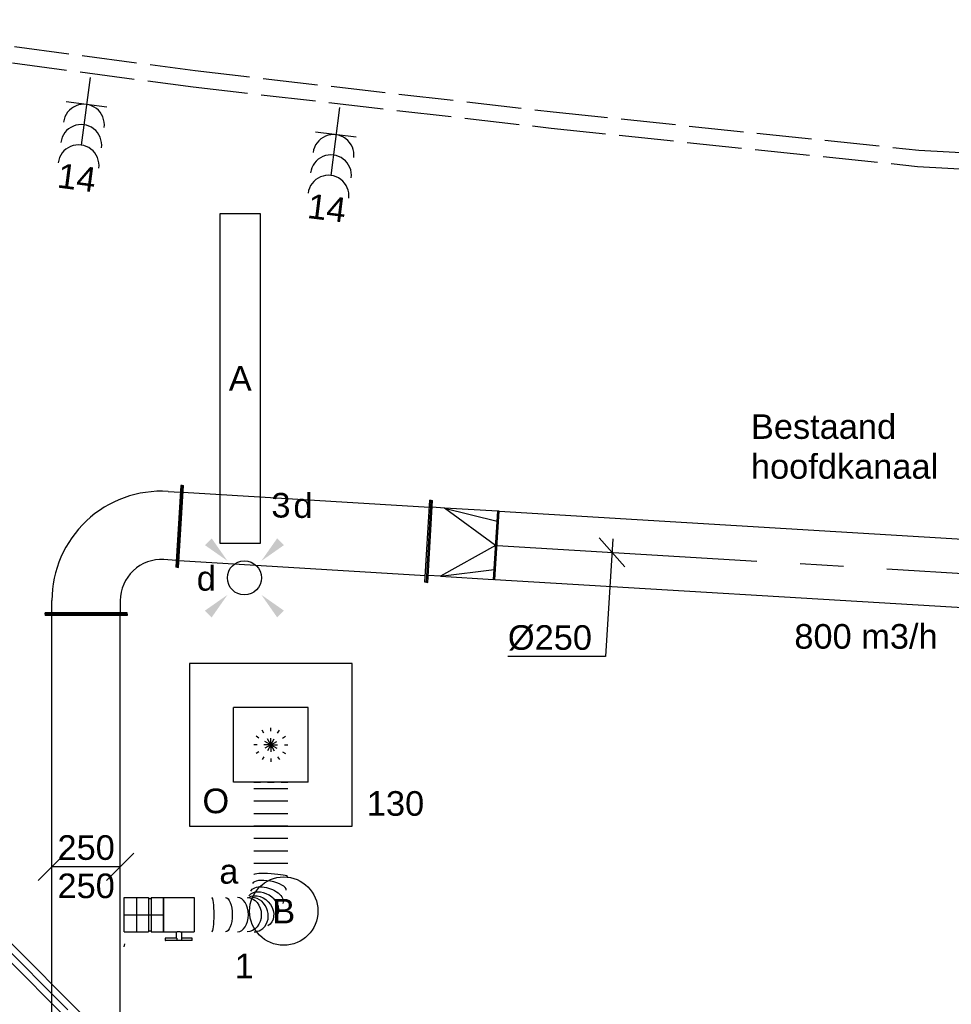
# Model space of a CAD drawing. Extents: x -329828 to 339781, y -55429 to 69176.
# Tile 103 of 140: x 14830 to 18238, y 21512 to 25114. Entities that reach past the tile are written whole.
import ezdxf
from ezdxf.enums import TextEntityAlignment as Align

# ---------------------------------------------------------------- set-up
doc = ezdxf.new("R2010")
doc.units = 0
doc.header["$LTSCALE"] = 50
for name, pattern in [('2322109', [10, 5, -2, 1, -2]), ('CENTER2', [28.575000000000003, 19.05, -3.175, 3.175, -3.175]), ('E_GOOT3', [5, 4, -1]), ('STREEPJES', [0.1, 0.05, -0.05])]:
    doc.linetypes.add(name, pattern=pattern)
doc.layers.get('0').update_dxf_attribs({"linetype": 'CONTINUOUS'})
for name, color, linetype in [('EL6131--_WG', 2, 'CONTINUOUS'), ('EL6222--', 3, 'CONTINUOUS'), ('EL6311--', 3, 'CONTINUOUS'), ('WL524---_D', 153, 'CONTINUOUS'), ('WL524---_HARTLIJN', 8, 'CONTINUOUS'), ('WL570---_TOEVOER', 3, 'CONTINUOUS'), ('WL570---_TOEVOER_HL', 8, 'CONTINUOUS'), ('WL570---_TOEVOER_RST', 2, 'CONTINUOUS'), ('WL570---_TOEVOER_RST_HL', 1, 'CONTINUOUS'), ('WM570---_TOEVOER', 1, 'CONTINUOUS'), ('WM570---_TOEVOER_PR', 1, 'CONTINUOUS'), ('WM570---_TOEVOER_RST_PR', 1, 'CONTINUOUS')]:
    doc.layers.add(name, color=color, linetype=linetype)
doc.styles.add('BURO-018', font='ARIAL.TTF', dxfattribs={"height": 90})

# ---------------------------------------------------------------- blocks, each defined once
blk = doc.blocks.new('E001611207146')
at = {"color": 0}
for p, q in [((-12.07, -1.46), (-12.07, 1.46)), ((-12.07, 1.46), (12.07, 1.46)), ((12.07, 1.46), (12.07, -1.46)), ((12.07, -1.46), (-12.07, -1.46))]:
    blk.add_line(p, q, dxfattribs=at)
at = {"color": 0, "linetype": 'Continuous', "style": 'BURO-018'}
for tag, p in [('E_GKAST', (0, 8)), ('E_GROEP', (0, 5)), ('E_SGROEP', (4.5, 5)), ('E_ARMCODE', (0, 0)), ('E_SLET', (4.5, -3))]:
    blk.add_attdef(tag, text='', height=1.8, dxfattribs=at).set_placement(p, align=Align.MIDDLE)
blk = doc.blocks.new('E00411')
at = {"color": 0, "linetype": 'Continuous'}
blk.add_circle((0, 0), 1.25, dxfattribs=at)
for points in [[(-2.891705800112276, 2.395768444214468), (-2.395768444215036, 2.891705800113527), (-1.237436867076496, 1.237436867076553)], [(2.395768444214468, 2.891705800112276), (2.891705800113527, 2.395768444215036), (1.237436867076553, 1.237436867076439)], [(-2.395768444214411, -2.891705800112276), (-2.89170580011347, -2.395768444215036), (-1.237436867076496, -1.237436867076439)], [(2.89170580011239, -2.395768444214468), (2.395768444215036, -2.891705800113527), (1.237436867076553, -1.237436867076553)]]:
    blk.add_solid(points, dxfattribs=at)
at = {"color": 0, "linetype": 'Continuous', "style": 'BURO-018'}
for tag, height, p in [('E_SLET1', 1.8, (-2.842e-13, 4.641705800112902)), ('E_GROEP', 1.799999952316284, (0, 0)), ('E_GKAST', 1.799999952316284, (0, 0))]:
    blk.add_attdef(tag, text='', height=height, dxfattribs=at).set_placement(p, align=Align.MIDDLE)
at = {"color": 0, "linetype": 'Continuous', "style": 'BURO-018', "flags": 1}
for tag in ['E_MATCODE', 'E_SGROEP']:
    blk.add_attdef(tag, text='', height=1.799999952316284, dxfattribs=at).set_placement((0, 0), align=Align.MIDDLE)
blk = doc.blocks.new('111304B')
at = {"color": 0, "linetype": 'Continuous'}
for p, q in [((0, 1), (0, 6)), ((-1.5, 3), (1.5, 3))]:
    blk.add_line(p, q, dxfattribs=at)
for centre in [(0, 7.5), (0, 6), (0, 4.5)]:
    blk.add_arc(centre, 1.5, 180, 0, dxfattribs=at)
at = {"color": 0, "linetype": 'Continuous', "style": 'BURO-018'}
for tag, p in [('E_GKAST', (0, 13)), ('E_GROEP', (0, 10)), ('E_SGROEP', (4.5, 10))]:
    blk.add_attdef(tag, text='', height=1.8, dxfattribs=at).set_placement(p, align=Align.MIDDLE)
at = {"color": 0, "linetype": 'Continuous', "style": 'BURO-018', "flags": 1}
for tag, height, p in [('E_VERMCODE', 1.8, (13, 10)), ('E_MATCODE', 1.799999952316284, (0, 0))]:
    blk.add_attdef(tag, text='', height=height, dxfattribs=at).set_placement(p, align=Align.MIDDLE)
blk = doc.blocks.new('1115B3A')
at = {"color": 0, "linetype": 'Continuous'}
blk.add_circle((0, 0), 2.5, dxfattribs=at)
at = {"color": 0, "linetype": 'Continuous', "style": 'BURO-018'}
for tag, p in [('E_GKAST', (0, 8)), ('E_GROEP', (0, 5)), ('E_SGROEP', (4.5, 5)), ('E_ARMCODE', (0, 0)), ('E_SLET', (4.5, -1))]:
    blk.add_attdef(tag, text='', height=1.8, dxfattribs=at).set_placement(p, align=Align.MIDDLE)
blk = doc.blocks.new('*U238')
at = {"color": 0, "ltscale": 10}
for p, q in [((0, 150, -2975), (5, 150, -2975)), ((0, -150, -2975), (5.510910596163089e-14, 150, -2975)), ((5, -150, -2975), (5.000000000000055, 150, -2975)), ((1896.809078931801, 150, -2975), (1891.809078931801, 150, -2975)), ((1891.809078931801, -150, -2975), (1891.809078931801, 150, -2975)), ((1896.809078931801, -150, -2975), (1896.809078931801, 150, -2975)), ((5, 125, -2975), (1891.809078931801, 124.9999999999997, -2975)), ((5, -125, -2975), (1891.809078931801, -125.0000000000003, -2975)), ((0, -150, -2975), (5, -150, -2975)), ((1896.809078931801, -150, -2975), (1891.809078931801, -150, -2975))]:
    blk.add_line(p, q, dxfattribs=at)
at = {"layer": 'WM570---_TOEVOER_PR', "color": 1, "style": 'BURO-018'}
blk.add_attdef('POSNR', text='', height=90, dxfattribs=at).set_placement((0, 0), align=Align.MIDDLE)
blk = doc.blocks.new('*U239')
at = {"layer": 'WM570---_TOEVOER', "color": 0, "ltscale": 10}
for p, q in [((-175, -50), (-75, 50)), ((75, -50), (175, 50)), ((125, 0), (-125, 0))]:
    blk.add_line(p, q, dxfattribs=at)
at = {"layer": 'WM570---_TOEVOER', "color": 0, "style": 'BURO-018'}
for p in [(-104.887448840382, 25), (-104.887448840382, -115), (-104.887448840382, -115)]:
    blk.add_text('250', height=90, dxfattribs=at).set_placement(p)
blk = doc.blocks.new('*U244')
at = {"color": 8, "linetype": 'STREEPJES', "ltscale": 10}
blk.add_line((217.7770916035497, 484.8020619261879, -2975), (342.7770916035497, 484.8020619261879, -2975), dxfattribs=at)
at = {"color": 0, "ltscale": 10}
for p, q in [((217.7770916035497, 461.9818684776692, -2975), (342.7770916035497, 461.9818684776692, -2975)), ((217.7770916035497, 416.3414815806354, -2975), (342.7770916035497, 416.3414815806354, -2975)), ((217.7770916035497, 370.7010946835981, -2975), (342.7770916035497, 370.7010946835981, -2975)), ((217.7770916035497, 325.0607077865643, -2975), (342.7770916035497, 325.0607077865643, -2975)), ((217.7770916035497, 279.4203208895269, -2975), (342.7770916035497, 279.4203208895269, -2975)), ((217.7770916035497, 233.7799339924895, -2975), (342.7770916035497, 233.7799339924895, -2975)), ((217.7770916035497, 188.1395470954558, -2975), (342.7770916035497, 188.1395470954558, -2975)), ((336.5859113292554, 89.30525554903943, -2975), (336.7719563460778, 90.28199702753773, -2975)), ((0, 62.5, -2975), (0, -62.5, -2975))]:
    blk.add_line(p, q, dxfattribs=at)
at = {"color": 0, "ltscale": 10, "extrusion": (0, 0, -1)}
for centre, major_axis, ratio, start_param, end_param in [((280.2770916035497, 143.5546478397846, -2975), (-62.49843828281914, 3.777557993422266), 0.1169613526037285, 0.007069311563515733, 3.148661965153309), ((234.3137826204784, 11.26624074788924, -2975), (41.44289592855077, -47.24913099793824), 0.8216477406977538, 3.294733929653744, 6.436326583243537), ((265.3205891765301, 63.81088868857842, -2975), (59.06190415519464, -20.92179366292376), 0.5447036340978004, 3.187828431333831, 6.329421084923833), ((114.1872083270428, 0, -2975), (-1.050931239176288e-11, 62.5), 0.4050356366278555, 0, 3.141592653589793), ((193.6624617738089, 0, -2975), (0, 62.5), 0.8289036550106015, 0, 3.141592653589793)]:
    blk.add_ellipse(centre, major_axis=major_axis, ratio=ratio, start_param=start_param, end_param=end_param, dxfattribs=at)
at = {"color": 0, "ltscale": 10}
for centre, major_axis, ratio, start_param, end_param in [((275.1757071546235, 101.5084649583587, -2975), (61.51972777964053, -11.71798171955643), 0.342767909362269, 0.02316188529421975, 3.118430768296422), ((251.3833476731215, 33.03094655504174, -2975), (53.63284760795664, -32.52435880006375), 0.7083764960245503, 0.08517233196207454, 3.056420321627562), ((64.20925062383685, 0, -2975), (-6.554142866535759e-12, -62.5), 0.1384865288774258, 0, 3.141592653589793), ((158.4488096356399, 0, -2975), (-3.827021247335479e-15, -62.5), 0.6410975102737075, 0, 3.141592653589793), ((215.2751566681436, 0, -2975), (16.6341426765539, -60.77246346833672), 0.877296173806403, 0.2356644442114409, 2.905928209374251), ((251.3833476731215, 33.03094655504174, -2975), (53.63284760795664, -32.52435880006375), 0.7083764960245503, 6.198012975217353, 6.368357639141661), ((215.2751566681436, 0, -2975), (16.6341426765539, -60.77246346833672), 0.877296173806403, 6.04752086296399, 6.518849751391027)]:
    blk.add_ellipse(centre, major_axis=major_axis, ratio=ratio, start_param=start_param, end_param=end_param, dxfattribs=at)
at = {"layer": 'WM570---_TOEVOER_PR', "color": 1, "style": 'BURO-018'}
blk.add_attdef('POSNR', text='', height=90, dxfattribs=at).set_placement((0, 0), align=Align.MIDDLE)
blk = doc.blocks.new('*U245')
at = {"color": 2, "ltscale": 10}
for p, q in [((-56.45000000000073, 62.5, -2975), (56.45000000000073, 62.5, -2975)), ((-56.45000000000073, -62.5, -2975), (-56.45000000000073, 62.5, -2975)), ((56.45000000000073, 62.5, -2975), (56.45000000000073, -62.5, -2975)), ((-56.45000000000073, -62.5, -2975), (-9.408333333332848, -62.5, -2975)), ((-9.408333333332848, -62.5, -2975), (-9.408333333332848, -85.41666666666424, -2975)), ((9.408333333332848, -62.5, -2975), (9.408333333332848, -93.75, -2975)), ((9.408333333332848, -62.5, -2975), (56.45000000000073, -62.5, -2975)), ((-49.40796737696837, -85.41666666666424, -2975), (-49.40796737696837, -93.74999999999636, -2975)), ((-48.36630071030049, -85.41666666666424, -2975), (-49.40796737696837, -85.41666666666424, -2975)), ((-49.40796737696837, -93.74999999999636, -2975), (-48.36630071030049, -93.75000000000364, -2975)), ((-7.576928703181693, -85.41666666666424, -2975), (-48.36630071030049, -85.41666666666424, -2975)), ((-48.36630071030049, -93.75000000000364, -2975), (-48.36630071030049, -85.41666666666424, -2975)), ((-7.576928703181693, -93.75000000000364, -2975), (-48.36630071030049, -93.75000000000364, -2975)), ((-7.576928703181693, -85.41666666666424, -2975), (-7.576928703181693, -93.75, -2975)), ((9.408333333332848, -93.75, -2975), (-7.576928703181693, -93.75, -2975)), ((49.40796737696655, -85.41666666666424, -2975), (9.408333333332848, -85.41666666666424, -2975)), ((49.40796737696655, -93.75000000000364, -2975), (9.408333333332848, -93.75000000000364, -2975)), ((49.40796737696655, -93.75000000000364, -2975), (49.40796737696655, -85.41666666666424, -2975))]:
    blk.add_line(p, q, dxfattribs=at)
blk.add_spline([(-9.360062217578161, -62.49275180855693, -2975), (-9.21574419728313, -62.47129905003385, -2975), (-8.976860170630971, -62.43650600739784, -2975), (-8.645861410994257, -62.38977627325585, -2975), (-8.226144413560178, -62.33299861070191, -2975), (-7.722016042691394, -62.26847352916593, -2975), (-7.138649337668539, -62.19882296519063, -2975), (-6.482030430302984, -62.12688614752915, -2975), (-5.758897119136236, -62.05560538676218, -2975), (-4.976669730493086, -61.98790612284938, -2975), (-4.143374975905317, -61.92657604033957, -2975), (-3.26756358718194, -61.874148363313, -2975), (-2.358222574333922, -61.83279451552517, -2975), (-1.42468300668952, -61.8042311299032, -2975), (-0.4765242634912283, -61.78964589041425, -2975), (0.4765242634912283, -61.78964589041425, -2975), (1.42468300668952, -61.8042311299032, -2975), (2.358222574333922, -61.83279451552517, -2975), (3.26756358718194, -61.874148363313, -2975), (4.143374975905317, -61.92657604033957, -2975), (4.976669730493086, -61.98790612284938, -2975), (5.758897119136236, -62.05560538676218, -2975), (6.482030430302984, -62.12688614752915, -2975), (7.138649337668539, -62.19882296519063, -2975), (7.722016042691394, -62.26847352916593, -2975), (8.226144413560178, -62.33299861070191, -2975), (8.645861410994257, -62.38977627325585, -2975), (8.976860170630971, -62.43650600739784, -2975), (9.21574419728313, -62.47129905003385, -2975), (9.360062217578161, -62.49275180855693, -2975), (9.408333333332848, -62.5, -2975)], degree=3, dxfattribs=at)
at = {"layer": 'WL570---_TOEVOER', "color": 1, "style": 'BURO-018'}
blk.add_attdef('I', text='', height=90, dxfattribs=at).set_placement((0, 0), align=Align.MIDDLE)
at = {"layer": 'WM570---_TOEVOER_PR', "color": 1, "style": 'BURO-018'}
blk.add_attdef('POSNR', text='', height=90, dxfattribs=at).set_placement((0, 0), align=Align.MIDDLE)
blk = doc.blocks.new('*U246')
at = {"color": 0, "ltscale": 10}
for p, q in [((-342.3300000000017, 150, -2974.999999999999), (-337.3300000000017, 150, -2974.999999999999)), ((-342.3300000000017, -150, -2974.999999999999), (-342.3300000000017, 150, -2974.999999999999)), ((-337.3300000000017, -150, -2974.999999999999), (-337.3300000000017, 150, -2974.999999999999)), ((-337.3300000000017, 125, -2974.999999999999), (-292.3300000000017, 125, -2974.999999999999)), ((-292.3300000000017, -125, -2974.999999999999), (-337.3300000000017, -125, -2974.999999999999)), ((-342.3300000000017, -150, -2974.999999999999), (-337.3300000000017, -150, -2974.999999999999)), ((-145.3603536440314, -329.0697441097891, -2974.999999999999), (-142.6131693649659, -284.1536781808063, -2974.999999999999)), ((106.9205302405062, -299.4158130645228, -2974.999999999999), (104.1733459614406, -344.3318789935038, -2974.999999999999)), ((-170.6189663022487, -332.5342046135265, -2974.999999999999), (-170.3137236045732, -327.5435306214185, -2974.999999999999)), ((128.8214732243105, -350.8487664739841, -2974.999999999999), (-170.6189663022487, -332.5342046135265, -2974.999999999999)), ((129.126715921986, -345.8580924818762, -2974.999999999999), (-170.3137236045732, -327.5435306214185, -2974.999999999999)), ((128.8214732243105, -350.8487664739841, -2974.999999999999), (129.126715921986, -345.8580924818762, -2974.999999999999))]:
    blk.add_line(p, q, dxfattribs=at)
for radius, start in [(399.9966045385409, 356.5000000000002), (149.9966045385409, 356.4999999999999)]:
    blk.add_arc((-292.3300000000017, -274.9966045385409, -2974.999999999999), radius, start, 90, dxfattribs=at)
at = {"layer": 'WM570---_TOEVOER_PR', "color": 1, "style": 'BURO-018'}
blk.add_attdef('POSNR', text='', height=90, dxfattribs=at).set_placement((0, 0), align=Align.MIDDLE)
blk = doc.blocks.new('*U247')
at = {"color": 0, "ltscale": 10}
for p, q in [((0, 150, -2975), (5.000000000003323, 150.000000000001, -2975)), ((0, -150, -2975), (3.788636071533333e-13, 149.9999999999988, -2975)), ((5.000000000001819, -150, -2975), (5.000000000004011, 149.9999999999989, -2975)), ((913.3963639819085, 149.9999999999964, -2975), (908.3963639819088, 149.9999999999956, -2975)), ((908.3963639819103, -150, -2975), (908.3963639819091, 149.9999999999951, -2975)), ((913.3963639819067, -150, -2975), (913.3963639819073, 149.9999999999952, -2975)), ((5.000000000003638, 124.9999999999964, -2975), (908.3963639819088, 124.9999999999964, -2975)), ((5, -125, -2975), (908.3963639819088, -124.9999999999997, -2975)), ((0, -150, -2975), (5.000000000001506, -149.9999999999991, -2975)), ((913.3963639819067, -150, -2975), (908.3963639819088, -150.0000000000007, -2975))]:
    blk.add_line(p, q, dxfattribs=at)
at = {"layer": 'WM570---_TOEVOER_PR', "color": 1, "style": 'BURO-018'}
blk.add_attdef('POSNR', text='', height=90, dxfattribs=at).set_placement((0, 0), align=Align.MIDDLE)
blk = doc.blocks.new('*U248')
at = {"color": 0, "ltscale": 10}
for p, q in [((-4.999999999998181, 149.9999999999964, -2975), (-3.055333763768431e-13, 149.999999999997, -2975)), ((-5, -150, -2975), (-4.999999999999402, 149.9999999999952, -2975)), ((1.818989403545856e-12, -149.9999999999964, -2975), (5.991318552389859e-13, 149.9999999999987, -2975)), ((44.99999999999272, 125, -2975), (-1.300293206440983e-12, 125.0000000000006, -2975)), ((239.9999999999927, 3.637978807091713e-12, -2975), (44.99999999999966, 125.0000000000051, -2975)), ((45, 125.0000000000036, -2975), (239.9999999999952, 88.38834764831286, -2975)), ((239.9999999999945, 125, -2975), (44.99999999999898, 125.0000000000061, -2975)), ((244.9999999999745, 125, -2975), (239.999999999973, 124.9999999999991, -2975)), ((240.00000000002, -125.0000000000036, -2975), (239.9999999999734, 124.9999999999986, -2975)), ((245.0000000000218, -125.0000000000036, -2975), (244.9999999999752, 124.9999999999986, -2975)), ((239.9999999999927, 3.637978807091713e-12, -2975), (44.99999999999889, -124.9999999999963, -2975)), ((45, -125, -2975), (239.9999999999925, -88.3883476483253, -2975)), ((44.99999999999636, -125, -2975), (5.186961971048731e-13, -124.9999999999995, -2975)), ((45, -125, -2975), (239.9999999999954, -125.0000000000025, -2975)), ((245.0000000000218, -125.0000000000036, -2975), (240.0000000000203, -125.0000000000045, -2975)), ((-5, -150, -2975), (-3.090860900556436e-13, -149.9999999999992, -2975))]:
    blk.add_line(p, q, dxfattribs=at)
at = {"layer": 'WM570---_TOEVOER_PR', "color": 1, "style": 'BURO-018'}
blk.add_attdef('POSNR', text='', height=90, dxfattribs=at).set_placement((0, 0), align=Align.MIDDLE)
blk = doc.blocks.new('*U441')
at = {"color": 0, "ltscale": 10}
for p, q in [((-3.637978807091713e-12, 125, -2975), (2044.05502732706, 125.0000000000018, -2975)), ((0, -124.9999999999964, -2975), (-2.638514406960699e-12, 125.0000000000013, -2975)), ((2044.05502732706, 125.0000000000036, -2975), (2044.055027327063, -124.999999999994, -2975)), ((0, -124.9999999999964, -2975), (1828.964049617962, -124.9999999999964, -2975)), ((1953.96404961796, -124.9999999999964, -2975), (2044.055027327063, -124.9999999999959, -2975))]:
    blk.add_line(p, q, dxfattribs=at)
at = {"layer": 'WL570---_TOEVOER_HL', "linetype": 'CENTER2'}
blk.add_line((-1.818989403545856e-12, 3.637978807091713e-12, -2975), (2044.055027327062, 5.453464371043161e-12, -2975), dxfattribs=at)
at = {"layer": 'WM570---_TOEVOER_PR', "color": 1, "style": 'BURO-018'}
blk.add_attdef('POSNR', text='', height=90, dxfattribs=at).set_placement((0, 0), align=Align.MIDDLE)
blk = doc.blocks.new('*U442')
at = {"layer": 'WM570---_TOEVOER', "color": 0, "ltscale": 10}
for p, q in [((46.90981817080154, -52.91000811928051), (-46.90981817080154, 52.91000811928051)), ((3.000094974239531, 49.90991314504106), (-22.93423193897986, -381.5364293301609)), ((-22.93423193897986, -381.5364293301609), (-380.5058554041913, -381.5364293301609))]:
    blk.add_line(p, q, dxfattribs=at)
at = {"layer": 'WM570---_TOEVOER', "color": 0, "style": 'BURO-018'}
blk.add_text('%%c250', height=90, dxfattribs=at).set_placement((-380.5058554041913, -356.5364293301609))
blk = doc.blocks.new('*U443')
at = {"color": 0, "ltscale": 10}
for p, q in [((-49.29999999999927, 62.5, -2975), (-5, 62.5, -2975)), ((-49.29999999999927, 62.5, -2975), (-49.29999999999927, -62.5, -2975)), ((-5, 62.5, -2975), (-5, -62.5, -2975)), ((-5, 59.375, -2975), (5, 59.375, -2975)), ((5, 62.5, -2975), (49.29999999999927, 62.5, -2975)), ((5, 62.5, -2975), (5, -62.5, -2975)), ((49.29999999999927, 62.5, -2975), (49.29999999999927, -62.5, -2975)), ((-49.29999999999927, -62.5, -2975), (-5, -62.5, -2975)), ((-5, -59.375, -2975), (5, -59.375, -2975)), ((5, -62.5, -2975), (49.29999999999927, -62.5, -2975))]:
    blk.add_line(p, q, dxfattribs=at)
at = {"layer": 'WL570---_TOEVOER_HL', "linetype": 'CENTER2'}
blk.add_line((-49.29999999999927, 0, -2975), (49.29999999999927, 0, -2975), dxfattribs=at)
at = {"layer": 'WM570---_TOEVOER_PR', "color": 1, "style": 'BURO-018'}
blk.add_attdef('POSNR', text='', height=90, dxfattribs=at).set_placement((0, 0), align=Align.MIDDLE)
blk = doc.blocks.new('*U444')
at = {"color": 0, "ltscale": 10}
for p, q in [((0, 62.5, -2975), (44.20000000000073, 62.5, -2975)), ((0, -62.5, -2975), (0, 62.5, -2975)), ((44.20000000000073, 62.5, -2975), (44.20000000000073, -62.5, -2975)), ((0, -62.5, -2975), (44.20000000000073, -62.5, -2975))]:
    blk.add_line(p, q, dxfattribs=at)
at = {"layer": 'WL570---_TOEVOER_HL', "linetype": 'CENTER2'}
blk.add_line((0, 0, -2975), (44.20000000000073, 0, -2975), dxfattribs=at)
at = {"layer": 'WM570---_TOEVOER_PR', "color": 1, "style": 'BURO-018'}
blk.add_attdef('POSNR', text='', height=90, dxfattribs=at).set_placement((0, 0), align=Align.MIDDLE)
blk = doc.blocks.new('*U445')
at = {"layer": 'WL570---_TOEVOER_HL', "linetype": 'CENTER2'}
blk.add_line((0, 0, -2975), (1.908089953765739, 9.816271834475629, -2975), dxfattribs=at)
at = {"layer": 'WM570---_TOEVOER_PR', "color": 1, "style": 'BURO-018'}
blk.add_attdef('POSNR', text='', height=90, dxfattribs=at).set_placement((0, 0), align=Align.MIDDLE)
blk = doc.blocks.new('*U1213')
at = {"color": 0, "ltscale": 10}
for p, q in [((0, 25, -2750), (1397.301329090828, 24.99999999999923, -2750)), ((0, -25.00000000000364, -2750), (1.457167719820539e-12, 24.99999999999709, -2750)), ((0, -25.00000000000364, -2750), (1397.301329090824, -25.00000000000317, -2750))]:
    blk.add_line(p, q, dxfattribs=at)
at = {"layer": 'WL524---_HARTLIJN', "linetype": 'CENTER2'}
blk.add_line((0, 0, -2750), (1427.301329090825, -6.338491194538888e-13, -2750), dxfattribs=at)
at = {"layer": 'WL524---_D', "color": 1, "style": 'BURO-018'}
blk.add_attdef('POSNR', text='', height=90, dxfattribs=at).set_placement((0, 0), align=Align.MIDDLE)
blk = doc.blocks.new('*U1303')
at = {"color": 0, "ltscale": 10}
for p, q in [((297.5, 297.5, -2710), (-297.5, 297.5, -2710)), ((-297.5, 297.5, -2710), (-297.5, -297.5, -2710)), ((297.5, -297.5, -2710), (297.5, 297.5, -2710)), ((136.5, 136.5, -2710), (-136.5, 136.5, -2710)), ((-136.5, -136.5, -2710), (-136.5, 136.5, -2710)), ((136.5, -136.5, -2710), (136.5, 136.5, -2710)), ((136.5, -136.5, -2710), (-136.5, -136.5, -2710)), ((-297.5, -297.5, -2710), (297.5, -297.5, -2710))]:
    blk.add_line(p, q, dxfattribs=at)
at = {"color": 8, "linetype": 'STREEPJES', "ltscale": 10}
for q in [(-31.25, 54.12658773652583, -2710), (0, 62.5, -2710), (31.25, 54.12658773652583, -2710), (-62.5, 0, -2710), (-54.12658773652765, 31.25, -2710), (-54.12658773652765, -31.25, -2710), (-31.25, -54.12658773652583, -2710), (54.12658773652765, 31.25, -2710), (0, -62.5, -2710), (31.25, -54.12658773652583, -2710), (54.12658773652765, -31.25, -2710), (62.5, 0, -2710)]:
    blk.add_line((0, 0, -2710), q, dxfattribs=at)
at = {"layer": 'WL570---_TOEVOER_RST_HL', "linetype": 'CENTER2'}
blk.add_circle((0, 0, -2710), 0.075, dxfattribs=at)
at = {"layer": 'WL570---_TOEVOER_RST', "color": 1, "linetype": '2322109', "style": 'BURO-018'}
for tag in ['MC', 'Q']:
    blk.add_attdef(tag, text='', height=90, dxfattribs=at).set_placement((0, 0), align=Align.MIDDLE)
at = {"layer": 'WM570---_TOEVOER_RST_PR', "color": 1, "linetype": '2322109', "style": 'BURO-018'}
blk.add_attdef('POSNR', text='', height=90, dxfattribs=at).set_placement((0, 0), align=Align.MIDDLE)

msp = doc.modelspace()

# ---------------------------------------------------------------- linework, layer by layer
at = {"layer": 'EL6131--_WG', "linetype": 'E_GOOT3'}
for p, q in [((14067.63185875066, 25113.5364118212, 3000), (15472.13202260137, 24927.1878503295, 3000)), ((14059.74023951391, 25054.05765640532, 3000), (15464.75605605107, 24867.64067830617, 3000)), ((15472.13202260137, 24927.1878503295, 3000), (16781.23791861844, 24776.54311960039, 3000)), ((15464.75605605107, 24867.64067830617, 3000), (16774.69011557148, 24716.9006470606, 3000)), ((16781.23791861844, 24776.54311960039, 3000), (18119.44134258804, 24636.70084767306, 3000)), ((16774.69011557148, 24716.9006470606, 3000), (18114.53254456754, 24576.88709909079, 3000)), ((18119.44134258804, 24636.70084767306, 3000), (19628.97835485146, 24546.55455724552, 3000)), ((18114.53254456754, 24576.88709909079, 3000), (19625.29780360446, 24486.66746041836, 3000))]:
    msp.add_line(p, q, dxfattribs=at)

# ---------------------------------------------------------------- block references
at = {"layer": 'EL6222--'}
ref = msp.add_blockref('111304B', (15094.11874390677, 24952.22456623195), dxfattribs=dict(at, xscale=49.9999999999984, yscale=50, zscale=50, rotation=172.4956325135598))
ref.add_attrib('E_GROEP', '14', dxfattribs={"layer": '0', "color": 1, "linetype": 'Continuous', "height": 90, "rotation": 352.4956325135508, "style": 'BURO-018'}).set_placement((15039.24123578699, 24535.63389808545), align=Align.MIDDLE)
ref = msp.add_blockref('111304B', (16005.51604920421, 24841.56069098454), dxfattribs=dict(at, xscale=50.00000000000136, yscale=50, zscale=50, rotation=172.9379458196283))
ref.add_attrib('E_GROEP', '14', dxfattribs={"layer": '0', "color": 1, "linetype": 'Continuous', "height": 89.99999999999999, "rotation": 352.9379458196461, "style": 'BURO-018'}).set_placement((15953.85615080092, 24424.55879580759), align=Align.MIDDLE)
at = {"layer": 'EL6311--'}
ref = msp.add_blockref('E001611207146', (15636.8211097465, 23801.43275736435), dxfattribs=dict(at, xscale=50, yscale=50, zscale=50, rotation=270))
ref.add_attrib('E_ARMCODE', 'A', dxfattribs={"layer": '0', "color": 1, "linetype": 'Continuous', "height": 90, "style": 'BURO-018'}).set_placement((15636.8211097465, 23801.43275736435), align=Align.MIDDLE)
ref.add_attrib('E_SLET', 'd', dxfattribs={"layer": '0', "color": 1, "linetype": 'Continuous', "height": 90, "style": 'BURO-018'}).set_placement((15866.29940791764, 23338.05556154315), align=Align.MIDDLE)
ref.add_attrib('E_GROEP', '3', dxfattribs={"layer": '0', "color": 1, "linetype": 'Continuous', "height": 90, "style": 'BURO-018'}).set_placement((15785.62725456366, 23337.51783827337), align=Align.MIDDLE)
ref = msp.add_blockref('E00411', (15652.13616423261, 23071.7957716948), dxfattribs=dict(at, xscale=50, yscale=50, zscale=50))
ref.add_attrib('E_SLET1', 'd', dxfattribs={"layer": '0', "color": 1, "linetype": 'Continuous', "height": 90, "style": 'BURO-018'}).set_placement((15512.69861876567, 23071.81259039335), align=Align.MIDDLE)
ref = msp.add_blockref('1115B3A', (15796.00223120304, 21852.76668018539), dxfattribs=dict(at, xscale=49.99999999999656, yscale=50, zscale=50, rotation=189.1701748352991))
ref.add_attrib('E_ARMCODE', 'B', dxfattribs={"layer": '0', "color": 1, "linetype": 'Continuous', "height": 90, "style": 'BURO-018'}).set_placement((15796.00223120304, 21852.76668018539), align=Align.MIDDLE)
ref.add_attrib('E_SLET', 'a', dxfattribs={"layer": '0', "color": 1, "linetype": 'Continuous', "height": 90, "style": 'BURO-018'}).set_placement((15595.34956360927, 21997.64078755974), align=Align.MIDDLE)
ref.add_attrib('E_GROEP', '1', dxfattribs={"layer": '0', "color": 1, "linetype": 'Continuous', "height": 90, "style": 'BURO-018'}).set_placement((15651.12812382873, 21652.11401259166), align=Align.MIDDLE)
at = {"layer": 'WL524---_D', "rotation": 314.9999999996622}
msp.add_blockref('*U1213', (14332.6545501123, 22165.58503566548, 2750), dxfattribs=at)
at = {"layer": 'WL570---_TOEVOER'}
for name, p, rotation in [('*U246', (15073.14886447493, 23281.15551891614, 2974.999999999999), 90), ('*U247', (15414.84035001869, 23260.25677237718, 2975), 356.5600782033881), ('*U248', (16331.58200519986, 23205.15124605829, 2975), 356.5600782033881), ('*U441', (16576.14057961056, 23190.45078068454, 2975), 356.5600782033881), ('*U238', (15073.14886447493, 21042.01643998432, 2975), 90)]:
    msp.add_blockref(name, p, dxfattribs=dict(at, rotation=rotation))
for name, p in [('*U244', (15468.38331477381, 21839.69242431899, 2975)), ('*U444', (15212.68331477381, 21839.69242431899, 2975)), ('*U443', (15306.18331477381, 21839.69242431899, 2975)), ('*U245', (15411.93331477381, 21839.69242431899, 2975)), ('*U445', (15212.68331477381, 21722.81649364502, 2975))]:
    msp.add_blockref(name, p, dxfattribs=at)
at = {"layer": 'WL570---_TOEVOER_RST', "linetype": '2322109'}
ref = msp.add_blockref('*U1303', (15748.66040637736, 22460.99448624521, 2710), dxfattribs=at)
ref.add_attrib('Q', '130', dxfattribs={"color": 1, "linetype": '2322109', "height": 90, "style": 'BURO-018'}).set_placement((16204.88306496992, 22246.7057768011), align=Align.MIDDLE)
ref.add_attrib('MC', 'O', dxfattribs={"color": 1, "linetype": '2322109', "height": 90, "style": 'BURO-018'}).set_placement((15547.48959556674, 22256.02499749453), align=Align.MIDDLE)
at = {"layer": 'WM570---_TOEVOER'}
for name, p in [('*U442', (16996.46839456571, 23165.18479070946, 2975)), ('*U239', (15073.14886447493, 22015.35227588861, 2975))]:
    msp.add_blockref(name, p, dxfattribs=at)

# ---------------------------------------------------------------- texts
at = {"layer": 'WL570---_TOEVOER', "color": 1, "style": 'BURO-018'}
for s, p in [('Bestaand', (17505.0607296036, 23580.27786659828)), ('hoofdkanaal', (17505.0607296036, 23434.4608389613))]:
    msp.add_text(s, height=90, dxfattribs=at).set_placement(p)
at = {"layer": 'WM570---_TOEVOER', "style": 'BURO-018'}
msp.add_text('800 m3/h', height=90, dxfattribs=at).set_placement((17663.83177246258, 22812.85557343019))

doc.saveas('drawing.dxf')
